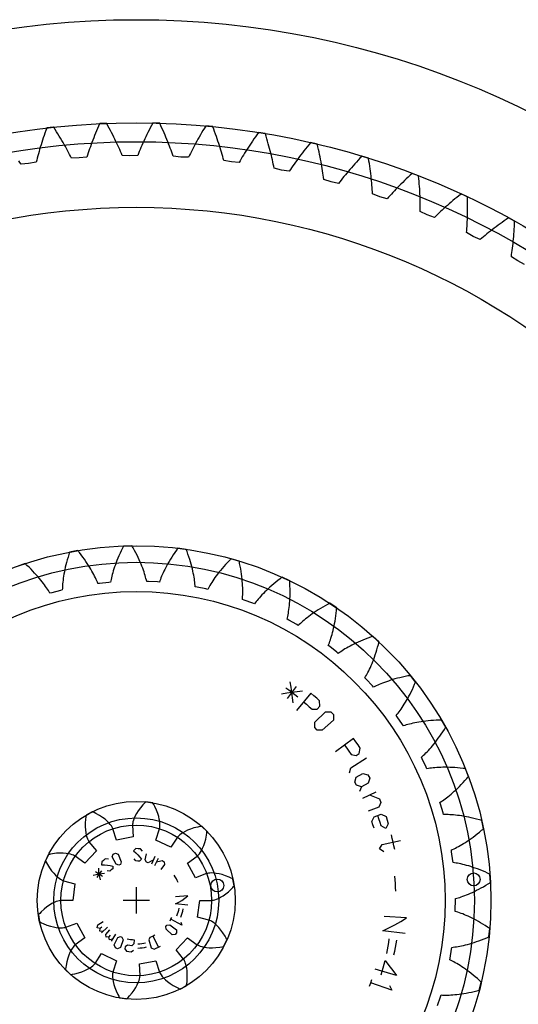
# Model space of a CAD drawing. Extents: x -107 to 107, y -107 to 107.
# Tile 4 of 5: x -14 to 46, y -13 to 107. Entities that reach past the tile are written whole.
import ezdxf

# ---------------------------------------------------------------- set-up
doc = ezdxf.new("R2010")
doc.units = 0
for name, color, linetype in [('planetgear', 7, 'CONTINUOUS'), ('planetgear_guides', 5, 'CONTINUOUS'), ('planetgear_texts', 7, 'CONTINUOUS'), ('ringgear', 7, 'CONTINUOUS'), ('ringgear_guides', 5, 'CONTINUOUS'), ('sungear', 7, 'CONTINUOUS'), ('sungear_guides', 5, 'CONTINUOUS'), ('sungear_texts', 7, 'CONTINUOUS')]:
    doc.layers.add(name, color=color, linetype=linetype)

msp = doc.modelspace()

# ---------------------------------------------------------------- linework, layer by layer
at = {"layer": 'planetgear'}
msp.add_lwpolyline([(36.545954, -12.731191), (36.89644, -11.676587), (36.962767, -11.468823), (37.133928, -11.475302), (37.316032, -11.479094), (37.509034, -11.479826), (37.712879, -11.477129), (37.927503, -11.470634), (38.152833, -11.459973), (38.388786, -11.44478), (38.63527, -11.42469), (38.892183, -11.39934), (39.159416, -11.36837), (39.436846, -11.331422), (39.724346, -11.288139), (40.021777, -11.238168), (40.328992, -11.181159), (40.645834, -11.116766), (40.972137, -11.044643), (41.307727, -10.964452), (41.478947, -10.921226), (41.565404, -10.898811), (41.587106, -10.893123), (41.59797, -10.890267), (41.598181, -10.889965), (41.843819, -9.904284), (41.843774, -9.903919), (41.835521, -9.896298), (41.819026, -9.881091), (41.753198, -9.820727), (41.622286, -9.702207), (41.363572, -9.473911), (41.109274, -9.2571), (40.859703, -9.051553), (40.615168, -8.857045), (40.375969, -8.673343), (40.142402, -8.500207), (39.914754, -8.337389), (39.693307, -8.184638), (39.478334, -8.041691), (39.270102, -7.908283), (39.068872, -7.784141), (38.874896, -7.668987), (38.688419, -7.562535), (38.509679, -7.464495), (38.338904, -7.374572), (38.176317, -7.292465), (38.022131, -7.217866), (38.061058, -7.003273), (38.246452, -5.907527), (38.280287, -5.692073), (38.450431, -5.672349), (38.63098, -5.648298), (38.821831, -5.61956), (39.022875, -5.585778), (39.233993, -5.546597), (39.455055, -5.501664), (39.685923, -5.450631), (39.926452, -5.393151), (40.176485, -5.328881), (40.435857, -5.257481), (40.704397, -5.178616), (40.98192, -5.091954), (41.268237, -4.997166), (41.563149, -4.893929), (41.866448, -4.781925), (42.177917, -4.660838), (42.497333, -4.530359), (42.659949, -4.461502), (42.741971, -4.426153), (42.76255, -4.417219), (42.772851, -4.412737), (42.773013, -4.412407), (42.865309, -3.400781), (42.865208, -3.400427), (42.855889, -3.394155), (42.837266, -3.381645), (42.762996, -3.332036), (42.615525, -3.234889), (42.324995, -3.048762), (42.04058, -2.873309), (41.762557, -2.708268), (41.491197, -2.553368), (41.22676, -2.408332), (40.969501, -2.272879), (40.719667, -2.14672), (40.477497, -2.029562), (40.243223, -1.921106), (40.017067, -1.821048), (39.799245, -1.729079), (39.589964, -1.644884), (39.389423, -1.568146), (39.197811, -1.49854), (39.015311, -1.435739), (38.842096, -1.379413), (38.67833, -1.329224), (38.684044, -1.111205), (38.7, 0), (38.700549, 0.218094), (38.865688, 0.263559), (39.04045, 0.314889), (39.224678, 0.372424), (39.418209, 0.436499), (39.620871, 0.507448), (39.832483, 0.585599), (40.052856, 0.671276), (40.281791, 0.764799), (40.519083, 0.866483), (40.764517, 0.976639), (41.01787, 1.095572), (41.278912, 1.223583), (41.547405, 1.360966), (41.823102, 1.508011), (42.105748, 1.665001), (42.395084, 1.832214), (42.690839, 2.009923), (42.841038, 2.102796), (42.916702, 2.150251), (42.935676, 2.162222), (42.945172, 2.168223), (42.945282, 2.168575), (42.882072, 3.182433), (42.881919, 3.182768), (42.871751, 3.187543), (42.851437, 3.197065), (42.770464, 3.234754), (42.609893, 3.308252), (42.294355, 3.447849), (41.986491, 3.577829), (41.686533, 3.698496), (41.394707, 3.810158), (41.11123, 3.913128), (40.836309, 4.007723), (40.570145, 4.094267), (40.312929, 4.173084), (40.064845, 4.244507), (39.826066, 4.30887), (39.596758, 4.366511), (39.377077, 4.417773), (39.167172, 4.463), (38.967181, 4.50254), (38.777233, 4.536746), (38.597449, 4.565972), (38.427941, 4.590573), (38.400308, 4.80691), (38.246452, 5.907527), (38.213703, 6.123149), (38.369967, 6.19329), (38.534844, 6.270695), (38.708131, 6.355678), (38.889613, 6.448545), (39.07907, 6.549598), (39.276272, 6.659136), (39.480984, 6.777448), (39.69296, 6.904822), (39.911949, 7.041537), (40.137691, 7.187868), (40.36992, 7.344081), (40.608362, 7.510439), (40.852736, 7.687197), (41.102756, 7.874604), (41.358126, 8.0729), (41.618545, 8.282321), (41.883707, 8.503093), (42.017969, 8.617806), (42.085502, 8.676255), (42.102427, 8.690982), (42.110895, 8.698363), (42.110951, 8.698726), (41.893716, 9.691054), (41.893514, 9.691362), (41.882736, 9.694529), (41.861207, 9.700838), (41.77543, 9.725725), (41.605521, 9.77385), (41.272371, 9.863644), (40.948274, 9.945106), (40.633412, 10.018571), (40.327961, 10.084377), (40.032087, 10.142868), (39.745948, 10.194388), (39.469693, 10.239287), (39.20346, 10.277917), (38.947381, 10.310633), (38.701575, 10.337792), (38.466156, 10.359754), (38.241225, 10.376881), (38.026876, 10.389536), (37.823192, 10.398085), (37.630249, 10.402894), (37.448111, 10.404333), (37.276835, 10.402771), (37.216501, 10.612354), (36.89644, 11.676587), (36.83116, 11.884683), (36.974886, 11.977855), (37.126015, 12.079522), (37.284298, 12.18996), (37.449477, 12.309442), (37.621288, 12.438232), (37.799459, 12.576588), (37.983711, 12.724763), (38.173759, 12.883003), (38.369312, 13.051544), (38.570071, 13.230619), (38.775733, 13.420451), (38.985986, 13.621258), (39.200515, 13.833248), (39.418996, 14.056623), (39.641103, 14.291577), (39.866503, 14.538297), (40.094856, 14.796959), (40.210034, 14.930821), (40.267854, 14.998895), (40.282332, 15.016033), (40.289574, 15.024619), (40.289574, 15.024987), (39.923407, 15.972525), (39.92316, 15.972798), (39.912026, 15.974283), (39.889785, 15.977231), (39.801214, 15.988733), (39.62595, 16.010358), (39.282998, 16.048245), (38.950264, 16.079279), (38.627878, 16.103819), (38.315961, 16.122227), (38.014627, 16.134867), (37.723977, 16.142105), (37.444105, 16.144307), (37.175096, 16.141845), (36.917023, 16.135087), (36.669953, 16.124406), (36.43394, 16.110174), (36.20903, 16.092764), (35.995262, 16.07255), (35.79266, 16.049907), (35.601244, 16.025208), (35.421021, 15.998826), (35.25199, 15.971137), (35.160371, 16.169054), (34.681607, 17.171958), (34.585326, 17.36765), (34.713145, 17.48167), (34.846984, 17.605215), (34.986553, 17.738521), (35.131558, 17.881817), (35.281695, 18.035324), (35.436658, 18.199256), (35.596132, 18.373821), (35.759798, 18.559216), (35.927331, 18.755633), (36.098402, 18.963255), (36.272675, 19.182257), (36.449812, 19.412805), (36.629466, 19.655058), (36.811289, 19.909167), (36.994927, 20.175272), (37.180024, 20.453507), (37.366217, 20.743996), (37.45961, 20.893871), (37.506361, 20.969973), (37.518053, 20.98912), (37.5239, 20.998712), (37.523843, 20.999076), (37.017327, 21.879613), (37.017042, 21.879845), (37.005811, 21.879613), (36.983381, 21.879132), (36.894092, 21.876979), (36.717581, 21.871596), (36.372865, 21.856688), (36.039293, 21.836566), (35.716939, 21.811607), (35.405868, 21.782185), (35.106135, 21.748679), (34.817787, 21.711464), (34.540859, 21.670919), (34.275378, 21.627421), (34.021362, 21.581348), (33.778817, 21.533077), (33.547743, 21.482984), (33.328127, 21.431446), (33.119949, 21.378838), (32.923179, 21.325533), (32.737776, 21.271903), (32.563692, 21.218321), (32.400869, 21.165153), (32.280112, 21.346765), (31.653866, 22.264832), (31.528842, 22.443533), (31.637757, 22.575729), (31.751168, 22.718256), (31.868753, 22.871305), (31.990184, 23.035056), (32.11513, 23.209683), (32.243252, 23.395349), (32.37421, 23.592212), (32.507657, 23.800418), (32.643244, 24.020107), (32.780617, 24.251409), (32.919417, 24.494447), (33.059284, 24.749333), (33.199853, 25.016171), (33.340756, 25.295057), (33.481622, 25.586076), (33.622077, 25.889305), (33.761744, 26.204811), (33.831165, 26.367187), (33.865751, 26.449533), (33.874384, 26.470241), (33.878698, 26.480612), (33.878586, 26.480963), (33.243593, 27.273862), (33.243275, 27.274048), (33.232211, 27.272104), (33.210118, 27.268205), (33.122204, 27.252447), (32.948583, 27.220183), (32.610183, 27.152828), (32.283592, 27.082023), (31.968825, 27.008149), (31.665891, 26.931588), (31.374786, 26.85272), (31.095498, 26.771925), (30.828005, 26.689582), (30.572275, 26.606069), (30.328269, 26.52176), (30.095935, 26.43703), (29.875215, 26.352251), (29.666041, 26.267793), (29.468333, 26.184023), (29.282006, 26.101306), (29.106962, 26.020004), (28.943098, 25.940475), (28.790299, 25.863076), (28.643234, 26.024126), (27.884186, 26.835838), (27.733348, 26.99336), (27.820807, 27.140632), (27.911133, 27.298801), (28.003977, 27.468006), (28.098988, 27.648374), (28.195812, 27.840027), (28.294091, 28.043075), (28.393463, 28.257621), (28.493564, 28.483757), (28.594027, 28.721569), (28.694482, 28.97113), (28.794556, 29.232508), (28.893876, 29.505757), (28.992064, 29.790926), (29.088744, 30.088052), (29.183535, 30.397163), (29.276056, 30.718279), (29.365925, 31.051408), (29.409746, 31.222478), (29.431356, 31.309139), (29.436727, 31.330921), (29.439407, 31.34183), (29.439243, 31.342159), (28.690656, 32.028835), (28.690314, 32.028969), (28.679676, 32.02536), (28.658437, 32.018133), (28.573959, 31.98914), (28.407298, 31.930752), (28.083146, 31.81253), (27.77119, 31.6927), (27.47139, 31.571643), (27.183693, 31.449737), (26.908039, 31.327356), (26.644357, 31.204875), (26.392568, 31.082665), (26.152584, 30.961093), (25.924307, 30.840525), (25.70763, 30.721322), (25.502438, 30.603844), (25.308607, 30.488446), (25.126004, 30.375478), (24.954487, 30.265287), (24.793906, 30.158217), (24.644103, 30.054607), (24.504909, 29.95479), (24.334983, 30.091504), (23.460923, 30.777834), (23.287807, 30.910485), (23.351761, 31.069381), (23.416884, 31.239485), (23.482811, 31.420879), (23.549175, 31.613637), (23.615609, 31.817824), (23.681741, 32.033495), (23.747198, 32.260695), (23.811607, 32.499462), (23.87459, 32.749822), (23.935772, 33.011793), (23.994775, 33.285384), (24.051219, 33.570592), (24.104726, 33.867407), (24.154917, 34.175809), (24.201411, 34.495767), (24.24383, 34.827243), (24.281794, 35.170186), (24.298987, 35.34594), (24.307116, 35.434884), (24.309098, 35.457231), (24.310082, 35.468421), (24.30987, 35.468722), (23.465235, 36.033078), (23.464876, 36.033159), (23.454915, 36.027968), (23.435027, 36.017584), (23.355965, 35.976036), (23.20017, 35.892891), (22.897863, 35.726573), (22.607856, 35.560528), (22.330048, 35.395125), (22.064332, 35.23073), (21.810589, 35.067705), (21.568694, 34.906409), (21.338512, 34.747195), (21.119898, 34.590415), (20.912701, 34.436414), (20.716759, 34.285533), (20.531906, 34.138109), (20.357962, 33.994475), (20.194743, 33.854956), (20.042057, 33.719875), (19.899702, 33.589548), (19.76747, 33.464284), (19.645145, 33.34439), (19.456341, 33.453562), (18.487757, 33.998424), (18.296421, 34.103094), (18.33537, 34.269891), (18.373763, 34.447942), (18.411227, 34.637274), (18.44739, 34.837904), (18.481876, 35.049839), (18.514311, 35.273077), (18.544319, 35.507606), (18.571525, 35.753407), (18.595553, 36.010447), (18.616028, 36.278687), (18.632576, 36.558078), (18.644822, 36.84856), (18.652394, 37.150065), (18.654919, 37.462514), (18.652027, 37.78582), (18.643349, 38.119885), (18.628518, 38.464605), (18.618681, 38.640924), (18.613137, 38.730066), (18.611685, 38.752454), (18.610949, 38.763663), (18.610693, 38.763928), (17.689809, 39.192737), (17.689442, 39.192763), (17.680389, 39.186112), (17.66232, 39.172814), (17.590527, 39.119683), (17.44925, 39.01373), (17.175874, 38.803215), (16.914612, 38.594846), (16.665309, 38.388975), (16.427801, 38.185945), (16.201918, 37.986098), (15.98748, 37.789766), (15.784299, 37.597282), (15.592179, 37.408967), (15.410919, 37.225142), (15.240306, 37.046119), (15.080122, 36.872206), (14.930143, 36.703702), (14.790135, 36.540904), (14.659858, 36.384098), (14.539065, 36.233568), (14.427504, 36.089587), (14.324915, 35.952425), (14.121659, 36.031497), (13.081253, 36.42212), (12.876182, 36.496356), (12.889213, 36.667143), (12.899976, 36.848968), (12.9081, 37.0418), (12.913213, 37.245599), (12.914944, 37.460314), (12.912921, 37.685887), (12.906777, 37.922249), (12.896143, 38.169322), (12.880652, 38.427018), (12.859941, 38.69524), (12.833646, 38.973882), (12.801406, 39.262829), (12.762865, 39.561956), (12.717665, 39.871129), (12.665455, 40.190204), (12.605884, 40.51903), (12.538605, 40.857446), (12.501968, 41.030197), (12.482882, 41.117448), (12.47803, 41.139352), (12.475591, 41.150317), (12.475298, 41.15054), (11.499749, 41.433752), (11.499382, 41.433721), (11.491451, 41.425766), (11.475623, 41.409866), (11.412782, 41.346398), (11.289334, 41.220122), (11.051297, 40.970342), (10.824904, 40.724535), (10.609949, 40.48302), (10.406217, 40.246114), (10.213488, 40.014128), (10.031533, 39.787364), (9.860115, 39.566119), (9.698994, 39.350685), (9.547918, 39.141345), (9.406632, 38.938376), (9.274874, 38.742049), (9.152374, 38.552626), (9.038858, 38.370363), (8.934044, 38.195509), (8.837646, 38.028304), (8.749371, 37.868981), (8.668921, 37.717766), (8.455977, 37.764884), (7.368136, 37.992112), (7.154136, 38.034174), (7.140943, 38.204949), (7.123825, 38.386286), (7.102419, 38.578099), (7.076362, 38.780289), (7.045296, 38.992752), (7.008864, 39.215373), (6.966711, 39.448027), (6.918486, 39.690581), (6.86384, 39.942892), (6.802427, 40.204809), (6.733906, 40.476172), (6.657937, 40.756811), (6.574185, 41.046549), (6.48232, 41.345199), (6.382015, 41.652565), (6.272947, 41.968444), (6.154798, 42.292623), (6.092221, 42.457757), (6.060039, 42.541072), (6.0519, 42.561978), (6.047816, 42.572443), (6.047492, 42.572618), (5.040144, 42.703594), (5.039786, 42.703507), (5.033162, 42.694435), (5.019948, 42.676305), (4.967531, 42.603989), (4.864806, 42.460348), (4.667687, 42.17716), (4.48147, 41.899674), (4.305901, 41.628177), (4.14072, 41.362949), (3.985662, 41.104261), (3.840455, 40.852379), (3.704819, 40.607561), (3.578472, 40.370056), (3.461122, 40.140108), (3.352475, 39.917951), (3.25223, 39.703812), (3.160081, 39.497909), (3.075718, 39.300454), (2.998823, 39.111649), (2.929079, 38.931688), (2.866159, 38.760758), (2.809735, 38.599034), (2.592094, 38.613094), (1.482316, 38.671601), (1.264403, 38.680503), (1.225296, 38.847263), (1.180698, 39.023862), (1.130262, 39.210159), (1.073647, 39.406002), (1.010512, 39.611233), (0.940524, 39.825684), (0.863351, 40.049176), (0.778665, 40.281526), (0.686145, 40.522538), (0.58547, 40.772011), (0.476328, 41.029734), (0.35841, 41.295488), (0.231412, 41.569045), (0.095035, 41.850172), (-0.051014, 42.138624), (-0.207022, 42.434152), (-0.373272, 42.736497), (-0.460324, 42.890143), (-0.504846, 42.967569), (-0.516082, 42.986988), (-0.521715, 42.996707), (-0.522061, 42.996831), (-1.537597, 42.9725), (-1.537938, 42.97236), (-1.543099, 42.962383), (-1.553391, 42.942448), (-1.594155, 42.862978), (-1.673749, 42.70534), (-1.825329, 42.395381), (-1.967006, 42.092721), (-2.099074, 41.797605), (-2.221832, 41.51027), (-2.335584, 41.230945), (-2.44064, 40.959849), (-2.537315, 40.697195), (-2.625927, 40.443187), (-2.7068, 40.198021), (-2.780261, 39.961882), (-2.846643, 39.73495), (-2.906281, 39.517394), (-2.959515, 39.309375), (-3.006687, 39.111045), (-3.048143, 38.922547), (-3.084233, 38.744015), (-3.115309, 38.575574), (-3.332546, 38.556246), (-4.438249, 38.444661), (-4.654967, 38.420194), (-4.719071, 38.57903), (-4.790104, 38.746752), (-4.868387, 38.923166), (-4.954234, 39.108072), (-5.047957, 39.30126), (-5.149861, 39.502514), (-5.260245, 39.711607), (-5.379406, 39.928306), (-5.507633, 40.152371), (-5.64521, 40.383552), (-5.792414, 40.621594), (-5.949517, 40.866233), (-6.116785, 41.117199), (-6.294477, 41.374213), (-6.482847, 41.63699), (-6.682139, 41.90524), (-6.892593, 42.178664), (-7.002079, 42.31722), (-7.057899, 42.386943), (-7.071966, 42.40442), (-7.079017, 42.413164), (-7.079379, 42.413234), (-8.079299, 42.234168), (-8.079614, 42.233977), (-8.083192, 42.223329), (-8.09032, 42.202057), (-8.118475, 42.117296), (-8.173073, 41.949355), (-8.275562, 41.619889), (-8.369378, 41.29915), (-8.454848, 40.987333), (-8.532306, 40.684627), (-8.602086, 40.39121), (-8.664529, 40.107255), (-8.719976, 39.832922), (-8.768776, 39.568365), (-8.811276, 39.313726), (-8.84783, 39.069141), (-8.878793, 38.834736), (-8.904523, 38.610626), (-8.925378, 38.396918), (-8.941723, 38.193712), (-8.953919, 38.001095), (-8.962334, 37.819146), (-8.967333, 37.647935), (-9.179073, 37.595673), (-10.254784, 37.31661), (-10.465227, 37.259349), (-10.552826, 37.406538), (-10.64863, 37.56145), (-10.752925, 37.723847), (-10.865992, 37.893482), (-10.988106, 38.070099), (-11.119537, 38.253438), (-11.260546, 38.443231), (-11.411389, 38.639201), (-11.572317, 38.841066), (-11.743571, 39.048537), (-11.925386, 39.261318), (-12.117992, 39.479109), (-12.32161, 39.7016), (-12.536453, 39.928477), (-12.762727, 40.15942), (-13.000632, 40.394105), (-13.250358, 40.632198), (-13.379711, 40.752418), (-13.44552, 40.812803), (-13.46209, 40.827927), (-13.470393, 40.835493), (-13.470761, 40.835507), (-14.431628, 40.505902)], dxfattribs=at)
at = {"layer": 'planetgear_guides'}
for p, q in [((0, 1.6), (0, -1.6)), ((1.6, 0), (-1.6, 0))]:
    msp.add_line(p, q, dxfattribs=at)
for centre, radius in [((0, 0), 43), ((0, 0), 41), ((0, 0), 37.455364), ((40.920547, 2.55124), 0.785)]:
    msp.add_circle(centre, radius, dxfattribs=at)
at = {"layer": 'planetgear_texts'}
for points in [[(19.028047, 23.949771), (18.958241, 24.579997), (18.874179, 25.2131), (18.775766, 25.848798), (18.662911, 26.486809)], [(20.155814, 25.369242), (19.511852, 25.297774), (18.874179, 25.2131), (18.24304, 25.115387), (17.618676, 25.004807)], [(19.591931, 24.659507), (19.235047, 24.938885), (18.874179, 25.2131), (18.509403, 25.482092), (18.140794, 25.745808)], [(18.330953, 24.487431), (19.417405, 25.938768)], [(20.293454, 24.085488), (20.637948, 23.790967), (20.978168, 23.491519), (21.314044, 23.187207), (21.957, 23.207324), (22.268494, 23.536556), (22.234216, 24.188248), (21.88384, 24.505698), (21.528932, 24.818074), (21.169566, 25.12531), (19.417343, 23.045667)], [(22.565523, 20.650795), (21.936097, 20.662613), (21.636487, 20.976138), (21.653235, 21.605452), (22.936593, 22.885978), (23.588966, 22.869027), (23.915613, 22.527209), (23.902951, 21.87474), (22.565523, 20.650795)], [(25.254735, 18.818433), (25.522921, 18.453063), (25.785822, 18.083872), (26.043382, 17.710936), (26.673961, 17.583786), (27.052373, 17.833239), (27.16773, 18.475555), (26.89905, 18.864591), (26.624799, 19.249721), (26.345035, 19.630864), (24.164434, 18.006001)], [(25.852701, 15.484632), (26.01263, 16.093514), (27.939797, 17.285816)], [(27.30358, 13.790309), (26.700728, 13.971652), (26.496909, 14.354434), (26.682968, 14.955847), (27.4737, 15.399054), (28.090964, 15.217998), (28.307046, 14.812187), (28.112704, 14.198976), (27.30358, 13.790309), (27.091738, 13.197487)], [(27.460308, 12.41239), (29.112322, 13.15912)], [(28.286315, 12.785755), (28.883023, 12.558105), (29.478951, 12.315892), (29.653127, 11.890408), (29.398102, 11.29985), (28.128924, 10.812011)], [(28.833431, 8.761805), (28.704361, 9.175817), (28.569347, 9.587929), (28.85598, 10.148426), (29.711108, 10.449168), (30.288081, 10.164739), (30.431217, 9.727835), (30.568052, 9.288916), (30.263049, 8.72255), (29.700741, 9.02536), (29.567789, 9.451826), (29.428714, 9.876334), (29.283544, 10.298797)], [(30.013097, 5.905262), (29.481608, 6.242656), (29.830729, 6.766516), (32.040763, 7.267819)], [(31.347224, 6.16776), (31.255223, 6.618214), (31.156749, 7.067298), (31.051823, 7.514919), (30.940467, 7.960983)], [(31.47462, 1.132844), (31.455059, 1.585653), (31.428984, 2.038134), (31.396401, 2.490192), (31.357315, 2.941735)], [(32.609219, -4.008807), (29.910126, -3.676994), (30.635839, -3.319435), (31.357315, -2.941735), (32.074125, -2.543946), (32.78584, -2.126124), (30.072128, -1.950143)], [(30.368415, -6.430435), (30.457806, -5.992761), (30.54089, -5.553846), (30.617648, -5.113782), (30.688066, -4.672658)], [(31.255223, -6.618214), (31.347224, -6.16776), (31.432734, -5.716028), (31.511734, -5.263112), (31.584209, -4.809107)], [(29.700741, -9.02536), (29.827543, -8.597026), (29.948167, -8.166911), (30.06259, -7.735105), (30.170787, -7.301697), (30.647841, -7.88569), (31.114215, -8.484894), (31.569569, -9.099121), (28.956529, -8.345979)], [(28.281598, -10.40611), (28.428416, -9.998055), (28.569347, -9.587929)], [(30.717764, -10.308942), (30.993799, -10.90028), (28.428416, -9.998055)]]:
    msp.add_lwpolyline(points, dxfattribs=at)
at = {"layer": 'ringgear'}
msp.add_lwpolyline([(47.090504, 77.105578), (46.267514, 77.546162), (46.267514, 77.546162), (45.48892, 78.061155), (45.526401, 78.312361), (45.562653, 78.568635), (45.5976, 78.829974), (45.631169, 79.096372), (45.663284, 79.367824), (45.69387, 79.644322), (45.722853, 79.925858), (45.750158, 80.212424), (45.77571, 80.50401), (45.799435, 80.800606), (45.821257, 81.1022), (45.841103, 81.408781), (45.858898, 81.720335), (45.874568, 82.036849), (45.888038, 82.358308), (45.888805, 82.378563), (45.8889, 82.381097), (45.888788, 82.381486), (45.158442, 82.784088), (45.158053, 82.783975), (45.155962, 82.782542), (45.139245, 82.771079), (44.874625, 82.588066), (44.615361, 82.405833), (44.361425, 82.22445), (44.11279, 82.043989), (43.869427, 81.864519), (43.631306, 81.686109), (43.398396, 81.508829), (43.170667, 81.332746), (42.948086, 81.15793), (42.730622, 80.984449), (42.518241, 80.812369), (42.310909, 80.641757), (42.108591, 80.472681), (41.911251, 80.305205), (41.718855, 80.139397), (40.867716, 80.52279), (40.867716, 80.52279), (40.055793, 80.98345), (40.076044, 81.236628), (40.094722, 81.494779), (40.111754, 81.757893), (40.127065, 82.025962), (40.140581, 82.298972), (40.152227, 82.576913), (40.161929, 82.85977), (40.169614, 83.147531), (40.175208, 83.440181), (40.178637, 83.737705), (40.179827, 84.040085), (40.178705, 84.347305), (40.175198, 84.659348), (40.169231, 84.976193), (40.160732, 85.297823), (40.160116, 85.318083), (40.160038, 85.320617), (40.159899, 85.320997), (39.403781, 85.67282), (39.403401, 85.672681), (39.401412, 85.671109), (39.385516, 85.658532), (39.134003, 85.457887), (38.887779, 85.258385), (38.646814, 85.060097), (38.411074, 84.863089), (38.180525, 84.667429), (37.955134, 84.473185), (37.734865, 84.280424), (37.519683, 84.089211), (37.309551, 83.899614), (37.104433, 83.711696), (36.90429, 83.525524), (36.709084, 83.341161), (36.518776, 83.158672), (36.333326, 82.97812), (36.152693, 82.799569), (35.277375, 83.123985), (35.277375, 83.123985), (34.435907, 83.528163), (34.438834, 83.782133), (34.439852, 84.040956), (34.438889, 84.30462), (34.43587, 84.573108), (34.430723, 84.846404), (34.423375, 85.124492), (34.413752, 85.407352), (34.401782, 85.694967), (34.387391, 85.987316), (34.370508, 86.28438), (34.351061, 86.586137), (34.328976, 86.892564), (34.304182, 87.20364), (34.276607, 87.51934), (34.246179, 87.839639), (34.244181, 87.85981), (34.243931, 87.862333), (34.243766, 87.862702), (33.465402, 88.162106), (33.465032, 88.161941), (33.463155, 88.160237), (33.448155, 88.146605), (33.21092, 87.929263), (32.978885, 87.713424), (32.752013, 87.499154), (32.530266, 87.286518), (32.313608, 87.075581), (32.101998, 86.866409), (31.895397, 86.659065), (31.693765, 86.453614), (31.497062, 86.250118), (31.305246, 86.048641), (31.118274, 85.849244), (30.936105, 85.65199), (30.758694, 85.456939), (30.585997, 85.264153), (30.41797, 85.073691), (29.522553, 85.337617), (29.522553, 85.337617), (28.655466, 85.683429), (28.641054, 85.937006), (28.624407, 86.195296), (28.605453, 86.458279), (28.584119, 86.725935), (28.560334, 86.998243), (28.534025, 87.275181), (28.505122, 87.556725), (28.473552, 87.842853), (28.439244, 88.133538), (28.402129, 88.428758), (28.362133, 88.728484), (28.319189, 89.03269), (28.273224, 89.341348), (28.224169, 89.65443), (28.171955, 89.971907), (28.168585, 89.991894), (28.168163, 89.994394), (28.167973, 89.994751), (27.370991, 90.240339), (27.370634, 90.24015), (27.368878, 90.238322), (27.354842, 90.223697), (27.132993, 89.990673), (26.916228, 89.759503), (26.704507, 89.53025), (26.497788, 89.302977), (26.296029, 89.077746), (26.099187, 88.854621), (25.907217, 88.633662), (25.720076, 88.414929), (25.537719, 88.198485), (25.360099, 87.984387), (25.187171, 87.772696), (25.018887, 87.56347), (24.8552, 87.356767), (24.696062, 87.152645), (24.541425, 86.95116), (23.630085, 87.153365), (23.630085, 87.153365), (22.741419, 87.4392), (22.709736, 87.691202), (22.675502, 87.947753), (22.638645, 88.20883), (22.599096, 88.474406), (22.556783, 88.744456), (22.511637, 89.018953), (22.463587, 89.297869), (22.412565, 89.581174), (22.358501, 89.868842), (22.301325, 90.160839), (22.240969, 90.457137), (22.177364, 90.757704), (22.110443, 91.062506), (22.040137, 91.37151), (21.966379, 91.684683), (21.961653, 91.704394), (21.961061, 91.706859), (21.960848, 91.707203), (21.148965, 91.897831), (21.148621, 91.897618), (21.146994, 91.895673), (21.133989, 91.880126), (20.928559, 91.632505), (20.728075, 91.387081), (20.532492, 91.143914), (20.341765, 90.903064), (20.155847, 90.66459), (19.97469, 90.428552), (19.798247, 90.195007), (19.626469, 89.964014), (19.459307, 89.735629), (19.296712, 89.50991), (19.138633, 89.286911), (18.98502, 89.066688), (18.83582, 88.849297), (18.690983, 88.634791), (18.550456, 88.423223), (17.627441, 88.562765), (17.627441, 88.562765), (16.721342, 88.787288), (16.672535, 89.036541), (16.620873, 89.290158), (16.566286, 89.548111), (16.508705, 89.810369), (16.448062, 90.076902), (16.384289, 90.347678), (16.317318, 90.622664), (16.247081, 90.901828), (16.173511, 91.185135), (16.096542, 91.47255), (16.016107, 91.764038), (15.932139, 92.059564), (15.844574, 92.359088), (15.753344, 92.662575), (15.658386, 92.969984), (15.652326, 92.989326), (15.651568, 92.991745), (15.651332, 92.992074), (14.828332, 93.126852), (14.828003, 93.126616), (14.826513, 93.124565), (14.814599, 93.108166), (14.626546, 92.847104), (14.443278, 92.588571), (14.264746, 92.332623), (14.090899, 92.079319), (13.921688, 91.828714), (13.757062, 91.580863), (13.596968, 91.335822), (13.441354, 91.093645), (13.290167, 90.854385), (13.143355, 90.618095), (13.000862, 90.384829), (12.862636, 90.154637), (12.728619, 89.927571), (12.598758, 89.70368), (12.472996, 89.483016), (11.542611, 89.559244), (11.542611, 89.559244), (10.623302, 89.721409), (10.5576, 89.96675), (10.48875, 90.21625), (10.416687, 90.469877), (10.341343, 90.727594), (10.262653, 90.989367), (10.18055, 91.25516), (10.094969, 91.524935), (10.005845, 91.798654), (9.913113, 92.07628), (9.81671, 92.357773), (9.71657, 92.643093), (9.612631, 92.932199), (9.504829, 93.22505), (9.393102, 93.521603), (9.277387, 93.821816), (9.270021, 93.840699), (9.269099, 93.843061), (9.268841, 93.843373), (8.438562, 93.921673), (8.438251, 93.921415), (8.436904, 93.919267), (8.426137, 93.902094), (8.256338, 93.628807), (8.09114, 93.358369), (7.93049, 93.090835), (7.774335, 92.826258), (7.622621, 92.564689), (7.475292, 92.306182), (7.332293, 92.050787), (7.193569, 91.798555), (7.059062, 91.549535), (6.928717, 91.303778), (6.802475, 91.061331), (6.68028, 90.822243), (6.562072, 90.58656), (6.447792, 90.35433), (6.337382, 90.125598), (5.403964, 90.138156), (5.403964, 90.138156), (4.475731, 90.237207), (4.393439, 90.477493), (4.307724, 90.721713), (4.21852, 90.96983), (4.125765, 91.221805), (4.029394, 91.477598), (3.929344, 91.737168), (3.825553, 92.000474), (3.717957, 92.267474), (3.606496, 92.538124), (3.491107, 92.812382), (3.37173, 93.090203), (3.248304, 93.371542), (3.120769, 93.656353), (2.989065, 93.94459), (2.853132, 94.236207), (2.844495, 94.254544), (2.843414, 94.256837), (2.843135, 94.25713), (2.009448, 94.278588), (2.009155, 94.278309), (2.007958, 94.276075), (1.998388, 94.258206), (1.847634, 93.973969), (1.701277, 93.692888), (1.559259, 93.415015), (1.421524, 93.140398), (1.288013, 92.869086), (1.158668, 92.601127), (1.033432, 92.336569), (0.912244, 92.075458), (0.795045, 91.81784), (0.681774, 91.56376), (0.572372, 91.313264), (0.466777, 91.066394), (0.364928, 90.823194), (0.266763, 90.583706), (0.17222, 90.347972), (-0.75988, 90.296803), (-0.75988, 90.296803), (-1.692708, 90.332278), (-1.791205, 90.566388), (-1.893387, 90.804189), (-1.999315, 91.045641), (-2.109049, 91.290699), (-2.222652, 91.539318), (-2.340182, 91.791456), (-2.4617, 92.047065), (-2.587265, 92.306099), (-2.716937, 92.568512), (-2.850772, 92.834256), (-2.98883, 93.103283), (-3.131168, 93.375543), (-3.277842, 93.650987), (-3.428909, 93.929565), (-3.584425, 94.211225), (-3.594294, 94.22893), (-3.595529, 94.231144), (-3.595827, 94.231417), (-4.429034, 94.195932), (-4.429308, 94.195634), (-4.43035, 94.193323), (-4.438678, 94.174843), (-4.569683, 93.880981), (-4.696518, 93.590568), (-4.819242, 93.303651), (-4.937916, 93.020274), (-5.0526, 92.740484), (-5.163357, 92.464323), (-5.270248, 92.191835), (-5.373334, 91.923062), (-5.47268, 91.658047), (-5.568347, 91.39683), (-5.6604, 91.139451), (-5.748901, 90.885951), (-5.833916, 90.636368), (-5.915509, 90.390739), (-5.993745, 90.149103), (-6.92018, 90.034444), (-6.92018, 90.034444), (-7.853255, 90.006179), (-7.967499, 90.23302), (-8.08567, 90.463295), (-8.207828, 90.696954), (-8.33403, 90.933952), (-8.464334, 91.17424), (-8.598797, 91.417769), (-8.737475, 91.664489), (-8.880425, 91.914351), (-9.027701, 92.167303), (-9.17936, 92.423295), (-9.335455, 92.682273), (-9.496041, 92.944185), (-9.66117, 93.208977), (-9.830896, 93.476596), (-10.00527, 93.746987), (-10.016324, 93.763977), (-10.017707, 93.766102), (-10.018024, 93.766354), (-10.846867, 93.674092), (-10.84712, 93.673776), (-10.848002, 93.671399), (-10.855049, 93.652394), (-10.965695, 93.350276), (-11.072415, 93.051885), (-11.175273, 92.757261), (-11.274332, 92.466447), (-11.369656, 92.179482), (-11.461309, 91.896407), (-11.549355, 91.61726), (-11.633859, 91.342079), (-11.714888, 91.070902), (-11.792506, 90.803765), (-11.86678, 90.540705), (-11.937776, 90.281756), (-12.005561, 90.026953), (-12.070201, 89.776329), (-12.131765, 89.529917), (-13.048215, 89.352303), (-13.048215, 89.352303), (-13.977186, 89.260428), (-14.106644, 89.478945), (-14.240254, 89.700618)], dxfattribs=at)
msp.add_circle((0, 0), 106.8, dxfattribs=at)
at = {"layer": 'ringgear_guides'}
for p, q in [((0, 1.6), (0, -1.6)), ((1.6, 0), (-1.6, 0))]:
    msp.add_line(p, q, dxfattribs=at)
for radius in [94.3, 92, 84.046182]:
    msp.add_circle((0, 0), radius, dxfattribs=at)
at = {"layer": 'sungear'}
msp.add_lwpolyline([(7.7, 0), (9.136846, 0.000016), (9.170174, 0.002022), (9.247464, 0.011773), (9.367585, 0.035386), (9.528765, 0.078842), (9.728612, 0.147929), (9.96413, 0.248182), (10.231745, 0.384829), (10.527334, 0.562739), (10.846258, 0.786368), (11.1834, 1.059714), (11.533211, 1.386272), (11.711025, 1.57045), (11.800323, 1.667908), (11.845027, 1.717995), (11.867387, 1.74338), (11.870182, 1.746569), (11.87158, 1.748165), (11.871872, 1.748904), (11.716759, 2.591827), (11.716223, 2.592413), (11.714349, 2.593407), (11.710601, 2.595392), (11.680669, 2.611154), (11.621064, 2.642047), (11.502923, 2.701332), (11.271193, 2.810146), (10.828048, 2.990787), (10.415685, 3.12621), (10.038045, 3.221659), (9.698486, 3.28269), (9.399758, 3.31512), (9.14398, 3.324966), (8.932631, 3.318385), (8.76654, 3.301618), (8.645882, 3.280923), (8.570183, 3.262521), (8.538325, 3.252532), (7.195596, 2.741057), (6.229431, 4.525946), (7.391854, 5.370516), (7.417638, 5.391729), (7.474436, 5.445048), (7.557736, 5.534756), (7.66259, 5.664652), (7.783662, 5.838012), (7.915273, 6.057552), (8.051458, 6.325402), (8.186022, 6.643077), (8.312591, 7.011455), (8.424676, 7.430765), (8.515733, 7.900569), (8.551331, 8.154089), (8.56629, 8.285422), (8.573016, 8.352219), (8.576184, 8.385899), (8.576571, 8.390122), (8.576764, 8.392235), (8.576566, 8.393004), (7.955619, 8.98377), (7.954842, 8.983929), (7.952741, 8.983632), (7.948542, 8.983035), (7.915062, 8.978193), (7.848682, 8.968151), (7.718257, 8.946672), (7.466824, 8.898497), (7.002135, 8.784164), (6.588926, 8.651343), (6.227305, 8.506592), (5.916723, 8.35638), (5.655985, 8.207028), (5.443269, 8.064651), (5.276152, 7.935099), (5.151638, 7.823908), (5.066187, 7.736245), (5.015762, 7.676863), (4.99586, 7.650055), (4.210207, 6.447027), (2.379431, 7.323135), (2.823425, 8.689662), (2.831816, 8.721978), (2.846427, 8.798499), (2.861089, 8.920038), (2.869567, 9.086758), (2.865617, 9.298172), (2.84305, 9.553143), (2.795789, 9.849886), (2.717928, 10.185985), (2.603797, 10.558405), (2.448013, 10.963516), (2.245535, 11.397118), (2.125319, 11.623142), (2.060225, 11.738186), (2.026404, 11.79618), (2.009171, 11.82529), (2.007002, 11.828934), (2.005916, 11.830756), (2.005304, 11.831262), (1.155704, 11.944218), (1.154981, 11.94389), (1.153456, 11.942415), (1.15041, 11.939464), (1.12617, 11.915868), (1.078371, 11.868726), (0.985479, 11.774687), (0.810382, 11.587925), (0.501644, 11.22229), (0.245421, 10.871957), (0.037947, 10.542295), (-0.125027, 10.238216), (-0.248182, 9.96413), (-0.336585, 9.723913), (-0.395637, 9.520874), (-0.431015, 9.357731), (-0.448619, 9.236584), (-0.45451, 9.158903), (-0.454854, 9.125517), (-0.383338, 7.690452), (-2.379431, 7.323135), (-2.823456, 8.689652), (-2.835663, 8.720728), (-2.868821, 8.791223), (-2.928397, 8.898168), (-3.019534, 9.03803), (-3.146995, 9.206747), (-3.31512, 9.399758), (-3.527777, 9.612049), (-3.788322, 9.838193), (-4.099558, 10.072403), (-4.463709, 10.308576), (-4.882382, 10.540354), (-5.112493, 10.652551), (-5.232775, 10.707362), (-5.294225, 10.7344), (-5.325277, 10.747821), (-5.329174, 10.749494), (-5.331124, 10.750331), (-5.331916, 10.75038), (-6.085651, 10.342381), (-6.086043, 10.341691), (-6.086409, 10.339601), (-6.087139, 10.335424), (-6.092881, 10.302086), (-6.103842, 10.235851), (-6.123718, 10.105172), (-6.155598, 9.851158), (-6.190458, 9.373882), (-6.191826, 8.939853), (-6.165906, 8.551201), (-6.119021, 8.209402), (-6.057552, 7.915273), (-5.987876, 7.668971), (-5.916307, 7.47), (-5.849035, 7.317219), (-5.792068, 7.208862), (-5.751174, 7.142554), (-5.731829, 7.115342), (-4.830461, 5.996386), (-6.229431, 4.525946), (-7.391873, 5.37049), (-7.420015, 5.388457), (-7.488276, 5.425998), (-7.599335, 5.4775), (-7.755275, 5.537083), (-7.957563, 5.598657), (-8.207028, 5.655985), (-8.503852, 5.702735), (-8.847562, 5.732546), (-9.237022, 5.739085), (-9.670445, 5.716111), (-10.145394, 5.657534), (-10.397506, 5.613047), (-10.527034, 5.58669), (-10.59264, 5.572445), (-10.625651, 5.565051), (-10.629787, 5.564114), (-10.631856, 5.563644), (-10.632526, 5.563218), (-11.002494, 4.790106), (-11.002406, 4.789317), (-11.001474, 4.787411), (-10.999609, 4.783603), (-10.984658, 4.753257), (-10.954594, 4.693229), (-10.893863, 4.575825), (-10.770349, 4.351585), (-10.518015, 3.94497), (-10.264006, 3.593029), (-10.014592, 3.293838), (-9.775757, 3.044875), (-9.553143, 2.84305), (-9.352001, 2.684743), (-9.177148, 2.565839), (-9.032922, 2.481778), (-8.923144, 2.4276), (-8.851086, 2.397992), (-8.81944, 2.387348), (-7.432512, 2.011904), (-7.7, 0), (-9.136846, -0.000016), (-9.170174, -0.002022), (-9.247464, -0.011773), (-9.367585, -0.035386), (-9.528765, -0.078842), (-9.728612, -0.147929), (-9.96413, -0.248182), (-10.231745, -0.384829), (-10.527334, -0.562739), (-10.846258, -0.786368), (-11.1834, -1.059714), (-11.533211, -1.386272), (-11.711025, -1.57045), (-11.800323, -1.667908), (-11.845027, -1.717995), (-11.867387, -1.74338), (-11.870182, -1.746569), (-11.87158, -1.748165), (-11.871872, -1.748904), (-11.716759, -2.591827), (-11.716223, -2.592413), (-11.714349, -2.593407), (-11.710601, -2.595392), (-11.680669, -2.611154), (-11.621064, -2.642047), (-11.502923, -2.701332), (-11.271193, -2.810146), (-10.828048, -2.990787), (-10.415685, -3.12621), (-10.038045, -3.221659), (-9.698486, -3.28269), (-9.399758, -3.31512), (-9.14398, -3.324966), (-8.932631, -3.318385), (-8.76654, -3.301618), (-8.645882, -3.280923), (-8.570183, -3.262521), (-8.538325, -3.252532), (-7.195596, -2.741057), (-6.229431, -4.525946), (-7.391854, -5.370516), (-7.417638, -5.391729), (-7.474436, -5.445048), (-7.557736, -5.534756), (-7.66259, -5.664652), (-7.783662, -5.838012), (-7.915273, -6.057552), (-8.051458, -6.325402), (-8.186022, -6.643077), (-8.312591, -7.011455), (-8.424676, -7.430765), (-8.515733, -7.900569), (-8.551331, -8.154089), (-8.56629, -8.285422), (-8.573016, -8.352219), (-8.576184, -8.385899), (-8.576571, -8.390122), (-8.576764, -8.392235), (-8.576566, -8.393004), (-7.955619, -8.98377), (-7.954842, -8.983929), (-7.952741, -8.983632), (-7.948542, -8.983035), (-7.915062, -8.978193), (-7.848682, -8.968151), (-7.718257, -8.946672), (-7.466824, -8.898497), (-7.002135, -8.784164), (-6.588926, -8.651343), (-6.227305, -8.506592), (-5.916723, -8.35638), (-5.655985, -8.207028), (-5.443269, -8.064651), (-5.276152, -7.935099), (-5.151638, -7.823908), (-5.066187, -7.736245), (-5.015762, -7.676863), (-4.99586, -7.650055), (-4.210207, -6.447027), (-2.379431, -7.323135), (-2.823425, -8.689662), (-2.831816, -8.721978), (-2.846427, -8.798499), (-2.861089, -8.920038), (-2.869567, -9.086758), (-2.865617, -9.298172), (-2.84305, -9.553143), (-2.795789, -9.849886), (-2.717928, -10.185985), (-2.603797, -10.558405), (-2.448013, -10.963516), (-2.245535, -11.397118), (-2.125319, -11.623142), (-2.060225, -11.738186), (-2.026404, -11.79618), (-2.009171, -11.82529), (-2.007002, -11.828934), (-2.005916, -11.830756), (-2.005304, -11.831262), (-1.155704, -11.944218), (-1.154981, -11.94389), (-1.153456, -11.942415), (-1.15041, -11.939464), (-1.12617, -11.915868), (-1.078371, -11.868726), (-0.985479, -11.774687), (-0.810382, -11.587925), (-0.501644, -11.22229), (-0.245421, -10.871957), (-0.037947, -10.542295), (0.125027, -10.238216), (0.248182, -9.96413), (0.336585, -9.723913), (0.395637, -9.520874), (0.431015, -9.357731), (0.448619, -9.236584), (0.45451, -9.158903), (0.454854, -9.125517), (0.383338, -7.690452), (2.379431, -7.323135), (2.823456, -8.689652), (2.835663, -8.720728), (2.868821, -8.791223), (2.928397, -8.898168), (3.019534, -9.03803), (3.146995, -9.206747), (3.31512, -9.399758), (3.527777, -9.612049), (3.788322, -9.838193), (4.099558, -10.072403), (4.463709, -10.308576), (4.882382, -10.540354), (5.112493, -10.652551), (5.232775, -10.707362), (5.294225, -10.7344), (5.325277, -10.747821), (5.329174, -10.749494), (5.331124, -10.750331), (5.331916, -10.75038), (6.085651, -10.342381), (6.086043, -10.341691), (6.086409, -10.339601), (6.087139, -10.335424), (6.092881, -10.302086), (6.103842, -10.235851), (6.123718, -10.105172), (6.155598, -9.851158), (6.190458, -9.373882), (6.191826, -8.939853), (6.165906, -8.551201), (6.119021, -8.209402), (6.057552, -7.915273), (5.987876, -7.668971), (5.916307, -7.47), (5.849035, -7.317219), (5.792068, -7.208862), (5.751174, -7.142554), (5.731829, -7.115342), (4.830461, -5.996386), (6.229431, -4.525946), (7.391873, -5.37049), (7.420015, -5.388457), (7.488276, -5.425998), (7.599335, -5.4775), (7.755275, -5.537083), (7.957563, -5.598657), (8.207028, -5.655985), (8.503852, -5.702735), (8.847562, -5.732546), (9.237022, -5.739085), (9.670445, -5.716111), (10.145394, -5.657534), (10.397506, -5.613047), (10.527034, -5.58669), (10.59264, -5.572445), (10.625651, -5.565051), (10.629787, -5.564114), (10.631856, -5.563644), (10.632526, -5.563218), (11.002494, -4.790106), (11.002406, -4.789317), (11.001474, -4.787411), (10.999609, -4.783603), (10.984658, -4.753257), (10.954594, -4.693229), (10.893863, -4.575825), (10.770349, -4.351585), (10.518015, -3.94497), (10.264006, -3.593029), (10.014592, -3.293838), (9.775757, -3.044875), (9.553143, -2.84305), (9.352001, -2.684743), (9.177148, -2.565839), (9.032922, -2.481778), (8.923144, -2.4276), (8.851086, -2.397992), (8.81944, -2.387348), (7.432512, -2.011904)], close=True, dxfattribs=at)
at = {"layer": 'sungear_guides'}
for p, q in [((0, 1.6), (0, -1.6)), ((1.6, 0), (-1.6, 0))]:
    msp.add_line(p, q, dxfattribs=at)
for centre, radius in [((0, 0), 12), ((0, 0), 10), ((0, 0), 9.135455), ((9.834869, 1.809792), 0.785)]:
    msp.add_circle(centre, radius, dxfattribs=at)
at = {"layer": 'sungear_texts'}
for points in [[(0.759928, 5.980711), (0.509546, 6.25768), (0.226665, 6.274298), (-0.056678, 6.278135), (-0.326392, 6.019955), (-0.052171, 5.778967), (0.199632, 5.526003), (0.428519, 5.262596), (0.634083, 4.990296), (0.388006, 4.765053), (0.172599, 4.777708), (-0.043159, 4.78063), (-0.272341, 5.023041)], [(-3.383283, 4.989969), (-3.754245, 5.03228), (-3.97749, 4.857754), (-4.192633, 4.673331), (-4.224345, 4.301313), (-3.859281, 4.301759), (-3.50312, 4.2784), (-3.157252, 4.232056), (-2.823006, 4.163622), (-2.858755, 3.831945), (-3.028751, 3.699047), (-3.192576, 3.558615), (-3.524787, 3.589009)], [(-1.819688, 4.68976), (-1.928753, 4.374494), (-2.124176, 4.283008), (-2.436147, 4.40117), (-2.919645, 5.274663), (-2.789563, 5.624637), (-2.532924, 5.74478), (-2.180838, 5.620528), (-1.819688, 4.68976)], [(2.042572, 4.868926), (1.734721, 4.721849), (1.44448, 4.557385), (1.237368, 4.617922), (1.081391, 4.91281), (1.242358, 5.644088)], [(2.235683, 5.32925), (1.849461, 4.408603)], [(2.239379, 4.223916), (2.707027, 5.105995)], [(2.473203, 4.664955), (2.807922, 4.763627), (3.156325, 4.841156), (3.371555, 4.693804), (3.425307, 4.340949), (2.961474, 3.753126)], [(-4.59492, 3.90296), (-4.569023, 3.538815), (-4.520025, 3.185269), (-4.448845, 2.843646), (-4.356471, 2.515209)], [(-3.833994, 3.256624), (-4.174365, 3.233144), (-4.520025, 3.185269), (-4.869452, 3.112493), (-5.221091, 3.014398)], [(-4.111977, 2.897717), (-4.928073, 3.472821)], [(-4.214457, 3.579792), (-4.371694, 3.385979), (-4.520025, 3.185269), (-4.659148, 2.97807), (-4.788781, 2.764804)], [(5.079569, 2.185072), (4.9758, 2.412049), (4.861894, 2.634113), (4.738084, 2.850811), (4.604623, 3.061701)], [(6.252825, -0.566016), (4.761357, -0.431006), (5.149965, -0.232616), (5.529608, 0), (5.897986, 0.266403), (6.252825, 0.566016), (4.761357, 0.431006)], [(4.939494, -1.86546), (5.018637, -1.640678), (5.087557, -1.412553), (5.146113, -1.181551), (5.194186, -0.948142)], [(5.406489, -2.041827), (5.493115, -1.795793), (5.56855, -1.5461), (5.632642, -1.293259), (5.68526, -1.037783)], [(4.096484, -2.464772), (4.203528, -2.277418), (4.302009, -2.085425)], [(5.424993, -2.629798), (5.52026, -2.990807), (4.203528, -2.277418)], [(-4.048636, -3.766313), (-4.404689, -3.741376), (-4.371694, -3.385979), (-4.724049, -3.329045), (-4.659148, -2.97807), (-4.028237, -2.574799)], [(-4.174365, -3.233144), (-4.371694, -3.385979)], [(-3.500396, -3.256303), (-4.231382, -3.936316)], [(-2.893467, -4.712156), (-3.243214, -4.783382), (-3.3065, -4.432112), (-3.661244, -4.471518), (-3.692604, -4.115973), (-3.192576, -3.558615)], [(3.620683, -3.492244), (3.587291, -3.160321), (3.726239, -2.995234), (4.058991, -2.971482), (4.864571, -3.561227), (4.893462, -3.933475), (4.71099, -4.150274), (4.339273, -4.185343), (3.620683, -3.492244)], [(-3.157252, -4.232056), (-3.3065, -4.432112)], [(-2.501653, -4.074066), (-3.024072, -4.924852)], [(-2.235074, -4.506613), (-1.928753, -4.374494), (-1.7294, -4.457068), (-1.60622, -4.767092), (-1.925004, -5.713208), (-2.271125, -5.85322), (-2.532924, -5.74478), (-2.678665, -5.401032), (-2.235074, -4.506613)], [(-1.111864, -4.649735), (-0.900924, -4.69517), (-0.688149, -4.731039), (-0.473971, -4.757272), (-0.258829, -4.773813), (-0.285854, -5.27227), (-0.548206, -5.502366), (-0.795928, -5.472025), (-1.042029, -5.430538), (-1.344054, -5.620738), (-1.402102, -5.863489), (-1.183133, -6.165906), (-0.903707, -6.213011), (-0.62244, -6.247461), (-0.326392, -6.019955)], [(2.239379, -4.223916), (2.046504, -4.32066), (1.849461, -4.408603), (1.64865, -4.487565), (1.519893, -4.795314), (1.821543, -5.747032), (2.16508, -5.893269), (2.428794, -5.789573), (2.68756, -5.674083), (2.940851, -5.547034)], [(2.68756, -5.674083), (2.046504, -4.32066)], [(0.190621, -5.276571), (0.428519, -5.262596), (0.665544, -5.2379), (0.901213, -5.202534), (1.135047, -5.15657)], [(0.208643, -5.775435), (0.469033, -5.760138), (0.728467, -5.733107), (0.986417, -5.694397), (1.242358, -5.644088)]]:
    msp.add_lwpolyline(points, dxfattribs=at)

doc.saveas('drawing.dxf')
